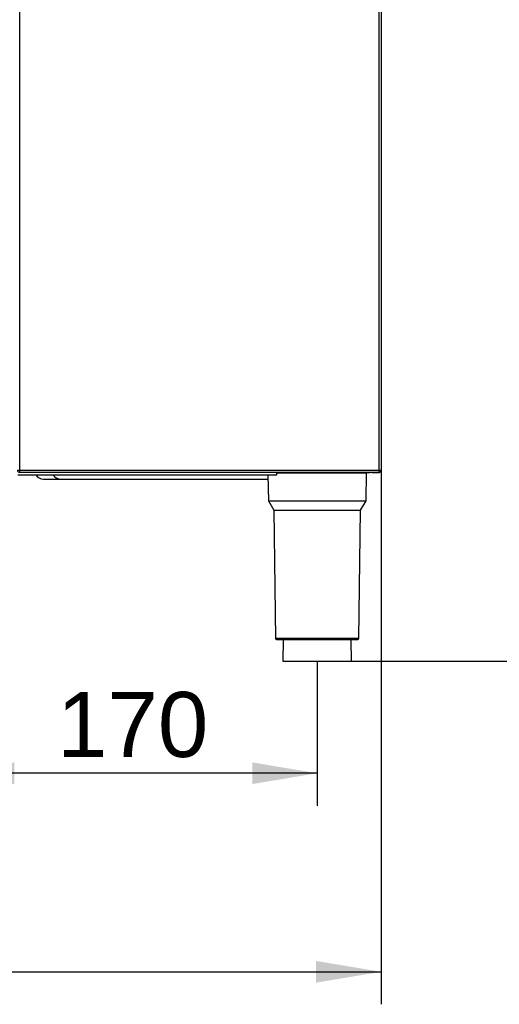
# Model space of a CAD drawing. Header units: millimetres. Extents: x 0 to 287, y 0 to 200.
# Tile 22 of 57: x 75 to 97, y 107 to 152. Entities that reach past the tile are written whole.
import ezdxf
from ezdxf.enums import TextEntityAlignment as Align

# ---------------------------------------------------------------- set-up
doc = ezdxf.new("R2010")
doc.units = ezdxf.units.MM
doc.layers.add('130.190_BW4C_CTM', color=7, linetype='Continuous')
doc.layers.add('Défaut', color=7, linetype='Continuous')
doc.styles.add('SEACAD_Arial', font='arial.ttf')
doc.dimstyles.new('ISO', dxfattribs={"dimtxt": 3, "dimasz": 3, "dimexe": 1.5, "dimexo": 0, "dimgap": 1.5, "dimtad": 1, "dimdec": 0, "dimlfac": 10, "dimtxsty": 'SEACAD_Arial', "dimblk1": '_SE_FILLED', "dimblk2": '_SE_FILLED', "dimsah": 1, "dimcen": 1.5, "dimazin": 0, "dimtfac": 1, "dimtdec": 3, "dimtmove": 0, "dimatfit": 3, "dimfxl": 1, "dimtolj": 1, "dimarcsym": 0})

# ---------------------------------------------------------------- blocks, each defined once
blk = doc.blocks.new('SE')
at = {"layer": '130.190_BW4C_CTM', "color": 7, "linetype": 'Continuous'}
for p, q in [((74.846, 174.02), (74.846, 131.702)), ((91.436, 174.02), (91.436, 131.702)), ((91.541, 174.02), (91.541, 131.702)), ((74.741, 131.702), (74.846, 131.702)), ((74.766, 131.489), (86.726, 131.489)), ((74.846, 131.702), (91.436, 131.702)), ((74.846, 131.702), (74.846, 131.597)), ((91.436, 131.597), (74.846, 131.597)), ((86.317, 131.489), (86.333, 130.29)), ((86.726, 131.489), (86.726, 131.597)), ((86.726, 131.59), (90.516, 131.59)), ((86.726, 131.58), (90.866, 131.58)), ((90.007, 131.59), (91.024, 131.59)), ((90.516, 131.597), (90.516, 131.59)), ((90.516, 131.59), (90.716, 131.59)), ((90.716, 131.597), (90.716, 131.59)), ((90.849, 130.29), (90.866, 131.58)), ((91.024, 131.59), (91.034, 131.59)), ((91.134, 131.59), (91.034, 131.59)), ((91.134, 131.59), (91.414, 131.59)), ((91.414, 131.59), (91.414, 131.597)), ((91.436, 131.702), (91.436, 131.597)), ((91.436, 131.702), (91.541, 131.702)), ((75.946, 131.29), (76.742, 131.29)), ((76.742, 131.29), (86.32, 131.29)), ((86.333, 130.29), (90.849, 130.29)), ((86.333, 130.29), (86.588, 129.848)), ((90.594, 129.848), (90.849, 130.29)), ((86.588, 129.848), (90.594, 129.848)), ((86.588, 129.848), (86.665, 123.939)), ((90.516, 123.939), (90.594, 129.848)), ((90.516, 123.939), (86.665, 123.939)), ((86.715, 123.89), (90.466, 123.89)), ((87.021, 123.89), (87.008, 122.89)), ((90.173, 122.89), (90.16, 123.89)), ((87.008, 122.89), (90.173, 122.89))]:
    blk.add_line(p, q, dxfattribs=at)
for centre, radius, start, end in [((74.846, 131.702), 0.105, 180, 270), ((75.946, 131.715), 0.425, 212.1248, 270), ((90.01, 131.49), 0.1, 90, 116.0135), ((90.716, 131.715), 0.125, 270, 289.2655), ((91.404, 131.71), 0.12, 270, 274.7802), ((91.414, 131.71), 0.12, 270, 356.1939), ((91.436, 131.702), 0.105, 270, 360), ((86.715, 123.94), 0.05, 180.75, 270), ((90.466, 123.94), 0.05, 270, 359.25)]:
    blk.add_arc(centre, radius, start, end, dxfattribs=at)
for centre, major_axis, start_param, end_param in [((76.742, 131.715), (0, 0.425), 2.131479, 3.141593), ((89.21, 131.49), (0, 0.1), 0, 0.454021)]:
    blk.add_ellipse(centre, major_axis=major_axis, ratio=0.991495, start_param=start_param, end_param=end_param, dxfattribs=at)
blk = doc.blocks.new('DMBLK8')
at = {"layer": 'Défaut', "linetype": 'Continuous'}
for points in [[(28.584, 108.049), (28.584, 109.049), (25.584, 108.549)], [(88.541, 108.049), (91.541, 108.549), (88.541, 109.049)]]:
    blk.add_hatch(color=7, dxfattribs=at).paths.add_polyline_path(points)
at = {"layer": 'Défaut', "color": 7, "linetype": 'Continuous'}
for p, q in [((25.584, 135.64), (25.584, 107.049)), ((91.541, 131.702), (91.541, 107.049)), ((25.584, 108.549), (91.541, 108.549))]:
    blk.add_line(p, q, dxfattribs=at)
at = {"layer": 'Défaut', "color": 7, "linetype": 'Continuous', "style": 'SEACAD_Arial'}
blk.add_text('660', height=3, dxfattribs=at).set_placement((55.041, 112.299), align=Align.TOP_LEFT)
blk = doc.blocks.new('_SE_FILLED')
at = {"color": 0}
blk.add_line((0, 0), (-1, 0), dxfattribs=at)
blk.add_solid([(0, 0), (-1, -0.1665), (-1, 0.1665), (0, 0)], dxfattribs=at)
blk = doc.blocks.new('DMBLK12')
at = {"layer": 'Défaut', "linetype": 'Continuous'}
for points in [[(74.594, 117.213), (74.594, 118.213), (71.594, 117.713)], [(85.591, 117.213), (88.591, 117.713), (85.591, 118.213)]]:
    blk.add_hatch(color=7, dxfattribs=at).paths.add_polyline_path(points)
at = {"layer": 'Défaut', "color": 7, "linetype": 'Continuous'}
for p, q in [((71.594, 122.89), (71.594, 116.213)), ((88.591, 122.89), (88.591, 116.213)), ((88.591, 117.713), (71.594, 117.713))]:
    blk.add_line(p, q, dxfattribs=at)
at = {"layer": 'Défaut', "color": 7, "linetype": 'Continuous', "style": 'SEACAD_Arial'}
blk.add_text('170', height=3, dxfattribs=at).set_placement((76.57, 121.463), align=Align.TOP_LEFT)
blk = doc.blocks.new('DMBLK14')
at = {"layer": 'Défaut', "linetype": 'Continuous'}
for points in [[(99.786, 187.439), (99.286, 190.439), (98.786, 187.439)], [(99.786, 125.89), (98.786, 125.89), (99.286, 122.89)]]:
    blk.add_hatch(color=7, dxfattribs=at).paths.add_polyline_path(points)
at = {"layer": 'Défaut', "color": 7, "linetype": 'Continuous'}
for p, q in [((73.754, 190.439), (100.786, 190.439)), ((99.286, 122.89), (99.286, 190.439)), ((90.173, 122.89), (100.786, 122.89))]:
    blk.add_line(p, q, dxfattribs=at)
at = {"layer": 'Défaut', "color": 7, "linetype": 'Continuous', "style": 'SEACAD_Arial'}
blk.add_text('675', height=3, rotation=90, dxfattribs=at).set_placement((95.536, 153.143), align=Align.TOP_LEFT)

msp = doc.modelspace()

# ---------------------------------------------------------------- block references
at = {"layer": 'Défaut'}
msp.add_blockref('SE', (0, 0), dxfattribs=at)

# ---------------------------------------------------------------- dimensions: what is measured, and where the dimension line sits
at = {"layer": 'Défaut', "color": 7, "linetype": 'Continuous'}
for base, p1, p2, angle, picture, middle, dimtype in [((99.2862, 190.4386), (87.008, 122.8899), (73.754, 190.4386), 90, 'DMBLK14', (99.2862, 156.6643), 160), ((88.5907, 117.7131), (88.5907, 122.8899), (71.5935, 122.8899), 180.00012, 'DMBLK12', (80.0921, 117.7131), 161)]:
    dim = msp.add_linear_dim(base=base, p1=p1, p2=p2, angle=angle, text='\\A1;<>', dimstyle='ISO', dxfattribs=at)
    dim.commit()
    dim.dimension.update_dxf_attribs({"geometry": picture, "text_midpoint": middle, "dimtype": dimtype})
dim = msp.add_linear_dim(base=(91.5415, 108.549), p1=(25.5841, 135.6399), p2=(91.5415, 131.7019), text='\\A1;<>', dimstyle='ISO', dxfattribs=at)
dim.commit()
dim.dimension.update_dxf_attribs({"geometry": 'DMBLK8', "text_midpoint": (58.5628, 108.549), "dimtype": 160})

doc.saveas('drawing.dxf')
